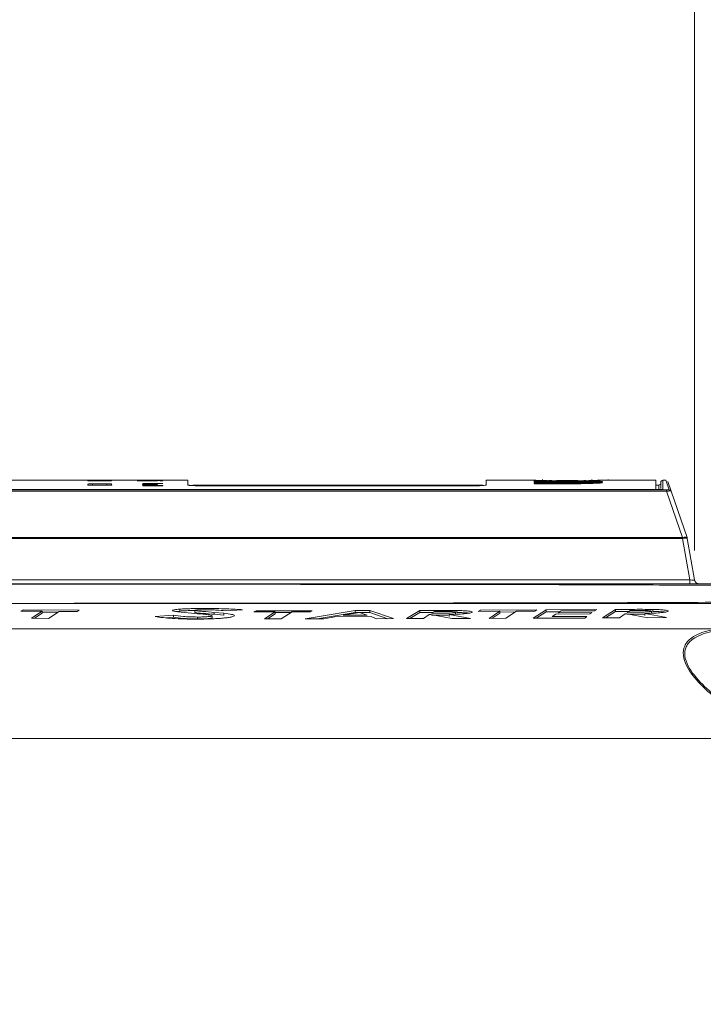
# Model space of a CAD drawing. Header units: millimetres. Extents: x 0 to 1260, y 0 to 891.
# Tile 52 of 89: x 679 to 749, y 299 to 400. Entities that reach past the tile are written whole.
import ezdxf

# ---------------------------------------------------------------- set-up
doc = ezdxf.new("R2010")
doc.units = ezdxf.units.MM
doc.header["$LTSCALE"] = 3
doc.styles.add('SLDTEXTSTYLE1', font='TXT', dxfattribs={"width": 0.75})
doc.dimstyles.new('SLDDIMSTYLE0', dxfattribs={"dimtxt": 7.5, "dimasz": 9, "dimexe": 0, "dimexo": 0.0625, "dimgap": 1.875, "dimtad": 1, "dimdec": 0, "dimrnd": 1e-09, "dimzin": 12, "dimdsep": 46, "dimtxsty": 'SLDTEXTSTYLE1', "dimblk1": 'CLOSED', "dimblk2": 'CLOSED', "dimsah": 1, "dimcen": 0.09, "dimadec": 0, "dimazin": 3, "dimtfac": 1, "dimtofl": 0, "dimtmove": 0, "dimatfit": 3, "dimldrblk": 'CLOSED', "dimfxl": 0, "dimfrac": 2, "dimtolj": 1, "dimtzin": 12, "dimarcsym": 0})

# ---------------------------------------------------------------- blocks, each defined once
blk = doc.blocks.new('_CLOSED')
at = {"color": 0, "linetype": 'ByBlock', "lineweight": -2}
for p, q in [((-1, 0.166667), (0, 0)), ((-1, 0.166667), (-1, -0.166667)), ((0, 0), (-1, -0.166667)), ((0, 0), (-1, 0))]:
    blk.add_line(p, q, dxfattribs=at)
blk = doc.blocks.new('_D_8')
at = {"color": 7, "linetype": 'Continuous', "lineweight": 0}
for p, q in [((510.17, 211.54), (510.17, 463.43)), ((819.32, 126.79), (819.32, 463.43)), ((819.32, 460.43), (510.17, 460.43))]:
    blk.add_line(p, q, dxfattribs=at)
at = {"color": 7, "linetype": 'Continuous', "lineweight": 0, "xscale": 9, "yscale": 9, "rotation": 180.0000000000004}
blk.add_blockref('_CLOSED', (510.17, 460.43, 0), dxfattribs=at)
at = {"color": 7, "linetype": 'Continuous', "lineweight": 0, "xscale": 9, "yscale": 9}
blk.add_blockref('_CLOSED', (819.32, 460.43, 0), dxfattribs=at)
at = {"color": 7, "linetype": 'Continuous', "lineweight": 0, "insert": (656.43, 470.1), "char_height": 7.5, "attachment_point": 1, "style": 'SLDTEXTSTYLE1'}
blk.add_mtext('309', dxfattribs=at)
blk = doc.blocks.new('_D_9')
at = {"color": 7, "linetype": 'Continuous', "lineweight": 0}
for p, q in [((535.67, 259.94), (535.67, 445.43)), ((819.32, 126.79), (819.32, 445.43)), ((535.67, 442.43), (819.32, 442.43))]:
    blk.add_line(p, q, dxfattribs=at)
at = {"color": 7, "linetype": 'Continuous', "lineweight": 0, "xscale": 9, "yscale": 9, "rotation": 180.0000000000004}
blk.add_blockref('_CLOSED', (535.67, 442.43, 0), dxfattribs=at)
at = {"color": 7, "linetype": 'Continuous', "lineweight": 0, "xscale": 9, "yscale": 9}
blk.add_blockref('_CLOSED', (819.32, 442.43, 0), dxfattribs=at)
at = {"color": 7, "linetype": 'Continuous', "lineweight": 0, "insert": (669.18, 452.1), "char_height": 7.5, "attachment_point": 1, "style": 'SLDTEXTSTYLE1'}
blk.add_mtext('284', dxfattribs=at)
blk = doc.blocks.new('_D_10')
at = {"color": 7, "linetype": 'Continuous', "lineweight": 0}
for p, q in [((599.62, 345.7), (599.62, 427.43)), ((819.32, 126.79), (819.32, 427.43)), ((599.62, 424.43), (819.32, 424.43))]:
    blk.add_line(p, q, dxfattribs=at)
at = {"color": 7, "linetype": 'Continuous', "lineweight": 0, "xscale": 9, "yscale": 9, "rotation": 180.0000000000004}
blk.add_blockref('_CLOSED', (599.62, 424.43, 0), dxfattribs=at)
at = {"color": 7, "linetype": 'Continuous', "lineweight": 0, "xscale": 9, "yscale": 9}
blk.add_blockref('_CLOSED', (819.32, 424.43, 0), dxfattribs=at)
at = {"color": 7, "linetype": 'Continuous', "lineweight": 0, "insert": (701.16, 434.1), "char_height": 7.5, "attachment_point": 1, "style": 'SLDTEXTSTYLE1'}
blk.add_mtext('220', dxfattribs=at)
blk = doc.blocks.new('_D_11')
at = {"color": 7, "linetype": 'Continuous', "lineweight": 0}
for p, q in [((747.89, 345.7), (747.89, 409.43)), ((819.32, 126.79), (819.32, 409.43)), ((747.89, 406.43), (819.32, 406.43))]:
    blk.add_line(p, q, dxfattribs=at)
at = {"color": 7, "linetype": 'Continuous', "lineweight": 0, "xscale": 9, "yscale": 9, "rotation": 180.0000000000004}
blk.add_blockref('_CLOSED', (747.89, 406.43, 0), dxfattribs=at)
at = {"color": 7, "linetype": 'Continuous', "lineweight": 0, "xscale": 9, "yscale": 9}
blk.add_blockref('_CLOSED', (819.32, 406.43, 0), dxfattribs=at)
at = {"color": 7, "linetype": 'Continuous', "lineweight": 0, "insert": (778.07, 416.1), "char_height": 7.5, "attachment_point": 1, "style": 'SLDTEXTSTYLE1'}
blk.add_mtext('71', dxfattribs=at)

msp = doc.modelspace()

# ---------------------------------------------------------------- linework, layer by layer
at = {"color": 7, "linetype": 'Continuous', "lineweight": 15}
for p, q in [((696.09, 352.89), (677.61, 352.89)), ((685.85, 352.4), (685.85, 352.5)), ((685.87, 352.82), (685.87, 352.86)), ((686.35, 352.52), (687.8, 352.52)), ((687.81, 352.38), (686.35, 352.38)), ((686.37, 352.86), (687.78, 352.86)), ((687.79, 352.81), (686.37, 352.81)), ((688.28, 352.86), (688.28, 352.82)), ((688.3, 352.5), (688.31, 352.4)), ((692.98, 352.83), (690.92, 352.83)), ((690.92, 352.83), (690.92, 352.82)), ((690.92, 352.82), (691.66, 352.82)), ((693.29, 352.86), (691.48, 352.86)), ((691.48, 352.86), (691.48, 352.86)), ((691.48, 352.86), (693.29, 352.86)), ((692.98, 352.85), (691.48, 352.85)), ((691.48, 352.85), (691.48, 352.84)), ((691.48, 352.84), (692.27, 352.84)), ((691.48, 352.83), (691.48, 352.83)), ((691.48, 352.83), (692.98, 352.83)), ((692.98, 352.83), (691.48, 352.83)), ((693.53, 352.56), (691.48, 352.56)), ((691.48, 352.56), (691.48, 352.52)), ((691.48, 352.52), (691.71, 352.52)), ((691.48, 352.36), (691.48, 352.35)), ((693.53, 352.34), (691.48, 352.34)), ((691.48, 352.34), (691.48, 352.32)), ((691.48, 352.32), (693.53, 352.32)), ((691.69, 352.35), (691.69, 352.38)), ((691.71, 352.52), (691.71, 352.55)), ((691.71, 352.55), (693.53, 352.55)), ((691.87, 352.38), (691.87, 352.4)), ((692.19, 352.36), (692.11, 352.36)), ((692.13, 352.35), (692.45, 352.35)), ((692.19, 352.35), (692.19, 352.36)), ((692.3, 352.35), (692.3, 352.39)), ((692.42, 352.35), (692.42, 352.36)), ((692.48, 352.35), (692.48, 352.36)), ((692.74, 352.82), (692.98, 352.82)), ((692.77, 352.84), (692.98, 352.84)), ((692.77, 352.84), (692.77, 352.84)), ((692.77, 352.84), (692.77, 352.84)), ((692.98, 352.84), (692.98, 352.85)), ((692.98, 352.83), (692.98, 352.83)), ((692.98, 352.82), (692.98, 352.83)), ((693.53, 352.83), (693.27, 352.83)), ((693.27, 352.83), (693.27, 352.83)), ((693.27, 352.83), (693.53, 352.83)), ((693.53, 352.86), (693.29, 352.86)), ((693.29, 352.86), (693.29, 352.86)), ((693.29, 352.86), (693.29, 352.85)), ((693.29, 352.86), (693.29, 352.86)), ((693.29, 352.85), (693.53, 352.85)), ((693.53, 352.85), (693.53, 352.86)), ((693.53, 352.83), (693.53, 352.83)), ((693.53, 352.55), (693.53, 352.56)), ((693.53, 352.32), (693.53, 352.34)), ((696.09, 352.89), (696.09, 352.39)), ((696.26, 352.39), (696.1, 352.39)), ((726.2, 352.39), (696.73, 352.39)), ((698.09, 352.31), (724.59, 352.31)), ((731.66, 352.89), (726.59, 352.89)), ((726.59, 352.39), (726.59, 352.89)), ((731.5, 352.8), (731.5, 352.81)), ((731.5, 352.81), (735.05, 352.81)), ((735.05, 352.8), (731.5, 352.8)), ((731.5, 352.77), (731.5, 352.79)), ((731.5, 352.79), (735.05, 352.79)), ((735.05, 352.77), (731.5, 352.77)), ((731.5, 352.72), (735.05, 352.72)), ((731.5, 352.7), (731.5, 352.72)), ((735.05, 352.7), (731.5, 352.7)), ((731.5, 352.69), (735.05, 352.69)), ((731.5, 352.67), (731.5, 352.69)), ((735.05, 352.67), (731.5, 352.67)), ((731.5, 352.58), (731.5, 352.6)), ((731.5, 352.6), (735.05, 352.6)), ((735.05, 352.58), (731.5, 352.58)), ((731.5, 352.56), (735.05, 352.56)), ((731.5, 352.53), (731.5, 352.56)), ((735.05, 352.53), (731.5, 352.53)), ((732.34, 352.97), (732.34, 352.96)), ((732.34, 352.96), (732.34, 352.8)), ((737.38, 352.77), (737.38, 352.96)), ((739.06, 352.88), (739.06, 352.96)), ((740.35, 352.89), (739.74, 352.89)), ((743.94, 352.89), (741.17, 352.89)), ((743.94, 351.95), (743.94, 352.89)), ((744.24, 352.39), (743.94, 352.39)), ((744.44, 352.05), (744.44, 352.69)), ((744.95, 352.89), (744.64, 352.89)), ((745.29, 351.91), (744.95, 352.89)), ((745.48, 351.78), (745.14, 352.75)), ((614.43, 351.9), (745.01, 351.9)), ((745.01, 351.76), (614.43, 351.76)), ((615.19, 351.95), (743.94, 351.95)), ((744.24, 351.93), (615.29, 351.93)), ((744.24, 351.93), (615.29, 351.93)), ((743.94, 351.93), (743.94, 351.95)), ((744.24, 351.93), (744.24, 351.93)), ((745.01, 351.76), (745.01, 351.9)), ((746.65, 347.02), (745.01, 351.76)), ((745.48, 351.78), (747.12, 347.02)), ((608.97, 347.02), (746.65, 347.02)), ((746.65, 346.94), (608.97, 346.94)), ((746.65, 347.02), (746.65, 346.94)), ((747.4, 342.7), (746.65, 346.94)), ((747.14, 346.94), (747.89, 342.7)), ((608.33, 342.7), (747.4, 342.7)), ((747.4, 342.7), (747.4, 342.29)), ((679.25, 339.63), (679.03, 339.52)), ((679.03, 339.52), (681.21, 339.5)), ((684.99, 339.6), (679.25, 339.63)), ((681.21, 339.5), (680.11, 338.78)), ((681.21, 339.3), (680.41, 338.78)), ((681.21, 339.5), (681.21, 339.3)), ((682.81, 339.41), (681.21, 339.42)), ((681.83, 338.77), (682.93, 339.49)), ((682.93, 339.49), (684.79, 339.48)), ((684.79, 339.48), (684.99, 339.6)), ((694.63, 339.09), (692.75, 338.95)), ((694.63, 339.09), (694.63, 338.89)), ((695.28, 339.52), (694.88, 339.47)), ((695.07, 339.44), (696.8, 339.28)), ((695.28, 339.72), (695.28, 339.52)), ((696.79, 339.59), (696.79, 339.39)), ((698.58, 339.04), (698.58, 338.84)), ((699.78, 339.3), (698.79, 339.39)), ((698.79, 339.39), (698.79, 339.19)), ((699.78, 339.1), (698.79, 339.19)), ((699.78, 339.3), (699.78, 339.1)), ((699.9, 339.55), (701.67, 339.65)), ((703.07, 339.56), (702.85, 339.44)), ((702.85, 339.44), (705.02, 339.44)), ((708.81, 339.56), (703.07, 339.56)), ((705.02, 339.44), (703.92, 338.73)), ((705.02, 339.24), (704.23, 338.73)), ((705.02, 339.44), (705.02, 339.24)), ((706.62, 339.36), (705.02, 339.36)), ((705.64, 338.73), (706.74, 339.44)), ((706.74, 339.44), (708.6, 339.44)), ((713.19, 339.57), (708.07, 338.73)), ((708.6, 339.44), (708.81, 339.56)), ((713.19, 339.37), (709.3, 338.73)), ((711.97, 339.09), (713.63, 339.36)), ((714.42, 339.1), (711.97, 339.09)), ((714.69, 339.57), (713.19, 339.57)), ((713.19, 339.57), (713.19, 339.37)), ((714.69, 339.37), (713.19, 339.37)), ((713.63, 339.36), (714.42, 339.1)), ((717.11, 338.75), (714.69, 339.57)), ((714.69, 339.57), (714.69, 339.37)), ((716.53, 338.74), (714.69, 339.37)), ((719.79, 339.59), (718.45, 338.75)), ((719.79, 339.39), (718.77, 338.75)), ((721.44, 339.59), (719.79, 339.59)), ((719.79, 339.59), (719.79, 339.39)), ((721.15, 339.39), (719.79, 339.39)), ((720.18, 338.75), (720.76, 339.16)), ((720.76, 339.16), (720.92, 339.16)), ((720.92, 339.16), (723.08, 338.76)), ((720.98, 339.3), (721.29, 339.47)), ((724.99, 338.76), (722.79, 339.17)), ((722.79, 339.17), (722.79, 338.97)), ((723.46, 339.4), (723.46, 339.2)), ((723.6, 339.58), (723.6, 339.38)), ((726.02, 339.61), (725.8, 339.49)), ((725.8, 339.49), (727.98, 339.5)), ((731.76, 339.64), (726.02, 339.61)), ((727.98, 339.5), (726.88, 338.77)), ((727.98, 339.3), (727.18, 338.77)), ((727.98, 339.5), (727.98, 339.3)), ((729.58, 339.43), (727.98, 339.42)), ((728.6, 338.78), (729.7, 339.51)), ((729.7, 339.51), (731.56, 339.52)), ((732.73, 339.64), (731.4, 338.79)), ((731.56, 339.52), (731.76, 339.64)), ((732.73, 339.44), (731.71, 338.79)), ((737.87, 339.67), (732.73, 339.64)), ((732.73, 339.64), (732.73, 339.44)), ((734.09, 339.45), (732.73, 339.44)), ((733.34, 338.96), (733.7, 339.21)), ((733.7, 339.21), (737.19, 339.23)), ((733.93, 339.35), (734.24, 339.53)), ((737.39, 339.37), (733.93, 339.35)), ((734.24, 339.53), (737.67, 339.55)), ((737.19, 339.23), (737.39, 339.37)), ((737.67, 339.55), (737.87, 339.67)), ((739.81, 339.68), (738.48, 338.82)), ((739.81, 339.48), (738.79, 338.82)), ((741.47, 339.69), (739.81, 339.68)), ((739.81, 339.68), (739.81, 339.48)), ((741.18, 339.49), (739.81, 339.48)), ((740.2, 338.82), (740.79, 339.25)), ((740.79, 339.25), (740.95, 339.25)), ((740.95, 339.25), (743.1, 338.84)), ((741.01, 339.39), (741.32, 339.58)), ((745.01, 338.85), (742.81, 339.27)), ((742.81, 339.27), (742.81, 339.07)), ((743.49, 339.51), (743.49, 339.31)), ((743.63, 339.69), (743.63, 339.49)), ((680.11, 338.78), (681.83, 338.77)), ((694.63, 338.89), (693.83, 338.83)), ((697.09, 338.91), (697.09, 338.71)), ((703.92, 338.73), (705.64, 338.73)), ((708.07, 338.73), (710, 338.73)), ((710, 338.73), (711.11, 338.94)), ((711.11, 338.94), (714.82, 338.95)), ((714.82, 338.95), (715.35, 338.74)), ((715.35, 338.74), (717.11, 338.75)), ((718.45, 338.75), (720.18, 338.75)), ((723.08, 338.76), (724.99, 338.76)), ((726.88, 338.77), (728.6, 338.78)), ((731.4, 338.79), (736.67, 338.81)), ((736.87, 338.98), (733.34, 338.96)), ((736.67, 338.81), (736.87, 338.98)), ((738.48, 338.82), (740.2, 338.82)), ((743.1, 338.84), (745.01, 338.85)), ((750.17, 337.69), (555.87, 337.69)), ((545.48, 326.5), (760.23, 326.5))]:
    msp.add_line(p, q, dxfattribs=at)
at = {"color": 8, "linetype": 'Continuous', "lineweight": 15}
for p, q in [((685.85, 352.5), (685.85, 352.4)), ((685.85, 352.4), (685.85, 352.4)), ((685.87, 352.86), (685.87, 352.82)), ((686.35, 352.52), (686.35, 352.38)), ((686.37, 352.86), (686.37, 352.81)), ((687.78, 352.86), (687.78, 352.81)), ((687.8, 352.52), (687.8, 352.38)), ((688.28, 352.86), (688.28, 352.82)), ((688.3, 352.5), (688.3, 352.4)), ((688.31, 352.4), (688.31, 352.4)), ((692.34, 352.35), (692.34, 352.38)), ((735.05, 352.8), (735.05, 352.81)), ((735.05, 352.77), (735.05, 352.79)), ((735.05, 352.7), (735.05, 352.72)), ((735.05, 352.67), (735.05, 352.69)), ((735.05, 352.58), (735.05, 352.6)), ((735.05, 352.53), (735.05, 352.56)), ((744.24, 351.93), (744.24, 352.39)), ((744.64, 352.89), (744.64, 351.95))]:
    msp.add_line(p, q, dxfattribs=at)
at = {"color": 8, "linetype": 'Continuous', "lineweight": 15, "flags": 128}
msp.add_lwpolyline([(744.64, 351.95), (744.6, 351.95), (744.57, 351.94)], dxfattribs=at)
at = {"color": 7, "linetype": 'Continuous', "lineweight": 15, "flags": 128}
msp.add_lwpolyline([(747.12, 347.02), (747.11, 347.04), (747.07, 347.06), (747.03, 347.07), (746.97, 347.07), (746.9, 347.07), (746.82, 347.06), (746.74, 347.04), (746.65, 347.02)], dxfattribs=at)
at = {"color": 7, "linetype": 'Continuous', "lineweight": 15}
for centre, radius, start, end in [((696.73, 352.14), 0.25, 93.6121, 124.2425), ((744.24, 352.59), 0.2, 270, 0), ((744.64, 352.69), 0.2, 90, 180), ((745.29, 351.71), 0.2, 19.091, 90.092), ((746.9, 346.21), 0.775, 71.4688, 108.5312), ((746.65, 346.85), 0.5, 10, 19.0633), ((748.38, 342.79), 0.5, 190, 270)]:
    msp.add_arc(centre, radius, start, end, dxfattribs=at)
for centre, major_axis, ratio, start_param, end_param in [((694.52, -303.79), (0, 656.68), 0.1, 0.037926, 0.038328), ((690.02, -303.79), (0, 656.68), 0.1, 6.244898, 6.245299), ((695.09, -303.79), (0, 656.68), 0.1, 0.038569, 0.03897), ((670.03, -303.79), (1822.29, 0), 0.36036, 1.55823, 1.558356), ((737.18, -303.79), (0, 656.68), 0.72563, 6.278728, 6.279763), ((747.37, 342.79), (0.523, -0.091), 0.151717, 4.797421, 6.338059)]:
    msp.add_ellipse(centre, major_axis=major_axis, ratio=ratio, start_param=start_param, end_param=end_param, dxfattribs=at)
for points, knots in [([(685.85, 352.5), (685.86, 352.5), (685.87, 352.5), (685.96, 352.51), (686.09, 352.51), (686.23, 352.52), (686.32, 352.52), (686.35, 352.52)], [0, 0, 0, 0, 0.215726, 0.431251, 0.648838, 0.860091, 1, 1, 1, 1]), ([(686.35, 352.38), (686.29, 352.38), (686.18, 352.38), (686.03, 352.38), (685.92, 352.39), (685.86, 352.39), (685.85, 352.4), (685.85, 352.4)], [0, 0, 0, 0, 0.2149849, 0.4297758, 0.646451, 0.8567015, 1, 1, 1, 1]), ([(685.87, 352.86), (685.88, 352.86), (685.89, 352.86), (685.98, 352.86), (686.1, 352.86), (686.24, 352.86), (686.34, 352.86), (686.37, 352.86)], [0, 0, 0, 0, 0.215818, 0.431442, 0.648915, 0.859802, 1, 1, 1, 1]), ([(686.37, 352.81), (686.31, 352.81), (686.2, 352.82), (686.05, 352.82), (685.94, 352.82), (685.88, 352.82), (685.87, 352.82), (685.87, 352.82)], [0, 0, 0, 0, 0.215598, 0.431005, 0.648187, 0.858738, 1, 1, 1, 1]), ([(687.78, 352.86), (687.84, 352.86), (687.95, 352.86), (688.1, 352.86), (688.22, 352.86), (688.27, 352.86), (688.28, 352.86), (688.28, 352.86)], [0, 0, 0, 0, 0.216049, 0.431908, 0.649508, 0.860373, 1, 1, 1, 1]), ([(688.28, 352.82), (688.28, 352.82), (688.27, 352.82), (688.18, 352.82), (688.05, 352.82), (687.91, 352.81), (687.82, 352.81), (687.79, 352.81)], [0, 0, 0, 0, 0.216066, 0.431948, 0.649394, 0.859901, 1, 1, 1, 1]), ([(687.8, 352.52), (687.86, 352.52), (687.97, 352.52), (688.12, 352.51), (688.23, 352.51), (688.29, 352.5), (688.3, 352.5), (688.3, 352.5)], [0, 0, 0, 0, 0.216342, 0.432492, 0.650423, 0.861616, 1, 1, 1, 1]), ([(688.31, 352.4), (688.3, 352.4), (688.29, 352.39), (688.2, 352.39), (688.08, 352.38), (687.94, 352.38), (687.85, 352.38), (687.81, 352.38)], [0, 0, 0, 0, 0.216475, 0.43278, 0.650287, 0.860398, 1, 1, 1, 1]), ([(691.66, 352.82), (691.61, 352.82), (691.52, 352.82), (691.46, 352.82), (691.45, 352.82), (691.45, 352.82)], [0, 0, 0, 0, 0.460322, 0.76658, 1, 1, 1, 1]), ([(691.45, 352.82), (691.46, 352.82), (691.47, 352.81), (691.59, 352.81), (691.79, 352.81), (692.01, 352.81), (692.17, 352.81), (692.24, 352.81)], [0, 0, 0, 0, 0.193714, 0.388259, 0.574988, 0.827024, 1, 1, 1, 1]), ([(692.23, 352.51), (692.09, 352.51), (691.89, 352.51), (691.66, 352.5), (691.52, 352.5), (691.46, 352.49), (691.45, 352.49), (691.45, 352.49)], [0, 0, 0, 0, 0.331209, 0.512032, 0.69306, 0.873458, 1, 1, 1, 1]), ([(691.45, 352.49), (691.46, 352.48), (691.48, 352.48), (691.62, 352.47), (691.81, 352.46), (692.03, 352.46), (692.18, 352.46), (692.25, 352.46)], [0, 0, 0, 0, 0.259, 0.439855, 0.62151, 0.833087, 1, 1, 1, 1]), ([(692.22, 352.45), (692.09, 352.45), (691.88, 352.45), (691.65, 352.45), (691.52, 352.44), (691.46, 352.44), (691.45, 352.43), (691.45, 352.43)], [0, 0, 0, 0, 0.3402301, 0.521818, 0.7038503, 0.8791432, 1, 1, 1, 1]), ([(691.45, 352.43), (691.46, 352.43), (691.47, 352.42), (691.57, 352.41), (691.72, 352.41), (691.87, 352.41), (691.97, 352.41), (692, 352.41)], [0, 0, 0, 0, 0.252729, 0.463246, 0.673689, 0.890379, 1, 1, 1, 1]), ([(691.87, 352.4), (691.82, 352.4), (691.72, 352.4), (691.59, 352.4), (691.5, 352.39), (691.46, 352.39), (691.45, 352.38), (691.45, 352.38)], [0, 0, 0, 0, 0.2058583, 0.4143966, 0.5902691, 0.8111413, 1, 1, 1, 1]), ([(691.45, 352.38), (691.45, 352.38), (691.46, 352.38), (691.53, 352.37), (691.62, 352.36), (691.66, 352.36)], [0, 0, 0, 0, 0.255182, 0.665077, 1, 1, 1, 1]), ([(691.66, 352.36), (691.64, 352.36), (691.61, 352.36), (691.55, 352.36), (691.5, 352.36), (691.48, 352.36)], [0, 0, 0, 0, 0.252084, 0.504549, 1, 1, 1, 1]), ([(691.48, 352.35), (691.53, 352.35), (691.63, 352.35), (691.85, 352.35), (692.02, 352.35), (692.13, 352.35)], [0, 0, 0, 0, 0.253808, 0.507645, 1, 1, 1, 1]), ([(692.23, 352.81), (692.14, 352.81), (692.01, 352.81), (691.84, 352.81), (691.74, 352.81), (691.69, 352.82), (691.69, 352.82), (691.69, 352.82)], [0, 0, 0, 0, 0.353968, 0.542564, 0.732184, 0.878085, 1, 1, 1, 1]), ([(691.69, 352.82), (691.69, 352.82), (691.7, 352.82), (691.76, 352.82), (691.85, 352.82), (692, 352.82), (692.13, 352.82), (692.21, 352.82)], [0, 0, 0, 0, 0.1624889, 0.3261512, 0.4793804, 0.6549509, 1, 1, 1, 1]), ([(691.69, 352.49), (691.69, 352.49), (691.7, 352.49), (691.77, 352.5), (691.89, 352.5), (692.05, 352.5), (692.16, 352.5), (692.23, 352.5)], [0, 0, 0, 0, 0.185302, 0.372235, 0.540715, 0.758673, 1, 1, 1, 1]), ([(692.23, 352.47), (692.15, 352.47), (692.01, 352.47), (691.84, 352.48), (691.74, 352.48), (691.69, 352.48), (691.69, 352.49), (691.69, 352.49)], [0, 0, 0, 0, 0.3362818, 0.5208417, 0.7064064, 0.8817302, 1, 1, 1, 1]), ([(691.69, 352.43), (691.69, 352.43), (691.7, 352.44), (691.76, 352.44), (691.85, 352.44), (692.01, 352.44), (692.14, 352.44), (692.23, 352.45)], [0, 0, 0, 0, 0.180688, 0.334785, 0.488443, 0.648465, 1, 1, 1, 1]), ([(692.03, 352.42), (691.97, 352.42), (691.88, 352.42), (691.77, 352.42), (691.71, 352.42), (691.69, 352.43), (691.69, 352.43), (691.69, 352.43)], [0, 0, 0, 0, 0.307778, 0.504818, 0.702004, 0.906045, 1, 1, 1, 1]), ([(691.69, 352.38), (691.69, 352.38), (691.69, 352.38), (691.73, 352.39), (691.78, 352.39), (691.84, 352.39), (691.87, 352.39), (691.89, 352.39)], [0, 0, 0, 0, 0.35017, 0.545002, 0.740915, 0.876558, 1, 1, 1, 1]), ([(691.9, 352.36), (691.86, 352.36), (691.78, 352.37), (691.71, 352.37), (691.69, 352.38), (691.69, 352.38), (691.69, 352.38)], [0, 0, 0, 0, 0.307636, 0.614848, 0.945163, 1, 1, 1, 1]), ([(692.3, 352.39), (692.27, 352.39), (692.23, 352.4), (692.1, 352.4), (691.98, 352.4), (691.91, 352.4), (691.87, 352.4)], [0, 0, 0, 0, 0.367416, 0.601351, 0.834928, 1, 1, 1, 1]), ([(691.89, 352.39), (691.91, 352.39), (691.95, 352.39), (692.01, 352.39), (692.05, 352.39), (692.09, 352.38), (692.1, 352.38), (692.1, 352.38)], [0, 0, 0, 0, 0.1404855, 0.2818764, 0.4189846, 0.6246501, 1, 1, 1, 1]), ([(692.11, 352.36), (692.09, 352.36), (692.06, 352.36), (691.98, 352.36), (691.93, 352.36), (691.9, 352.36)], [0, 0, 0, 0, 0.2523634, 0.5049223, 1, 1, 1, 1]), ([(692.1, 352.38), (692.11, 352.38), (692.12, 352.37), (692.14, 352.37), (692.17, 352.36), (692.19, 352.36)], [0, 0, 0, 0, 0.2504957, 0.5010375, 1, 1, 1, 1]), ([(692.21, 352.82), (692.3, 352.82), (692.43, 352.82), (692.61, 352.82), (692.71, 352.82), (692.76, 352.82), (692.76, 352.82), (692.77, 352.82)], [0, 0, 0, 0, 0.330199, 0.542097, 0.754933, 0.895358, 1, 1, 1, 1]), ([(693, 352.43), (692.99, 352.43), (692.98, 352.44), (692.86, 352.45), (692.68, 352.45), (692.46, 352.45), (692.29, 352.45), (692.22, 352.45)], [0, 0, 0, 0, 0.232242, 0.40552, 0.579943, 0.809741, 1, 1, 1, 1]), ([(692.77, 352.82), (692.76, 352.82), (692.76, 352.82), (692.69, 352.81), (692.6, 352.81), (692.45, 352.81), (692.32, 352.81), (692.23, 352.81)], [0, 0, 0, 0, 0.155839, 0.312575, 0.468802, 0.653503, 1, 1, 1, 1]), ([(692.84, 352.5), (692.8, 352.5), (692.7, 352.51), (692.49, 352.51), (692.32, 352.51), (692.23, 352.51)], [0, 0, 0, 0, 0.248681, 0.587868, 1, 1, 1, 1]), ([(692.23, 352.5), (692.31, 352.5), (692.45, 352.5), (692.61, 352.5), (692.71, 352.49), (692.76, 352.49), (692.76, 352.49), (692.77, 352.49)], [0, 0, 0, 0, 0.330322, 0.517027, 0.70453, 0.882519, 1, 1, 1, 1]), ([(692.77, 352.49), (692.76, 352.49), (692.75, 352.48), (692.68, 352.48), (692.57, 352.47), (692.42, 352.47), (692.3, 352.47), (692.23, 352.47)], [0, 0, 0, 0, 0.18542, 0.372295, 0.543203, 0.724845, 1, 1, 1, 1]), ([(692.23, 352.45), (692.31, 352.44), (692.44, 352.44), (692.6, 352.44), (692.7, 352.44), (692.76, 352.43), (692.76, 352.43), (692.77, 352.43)], [0, 0, 0, 0, 0.319764, 0.500224, 0.681931, 0.847248, 1, 1, 1, 1]), ([(692.24, 352.81), (692.35, 352.81), (692.54, 352.81), (692.78, 352.81), (692.93, 352.81), (693, 352.81), (693, 352.82), (693, 352.82)], [0, 0, 0, 0, 0.320353, 0.515068, 0.711339, 0.883509, 1, 1, 1, 1]), ([(692.25, 352.46), (692.36, 352.46), (692.54, 352.46), (692.77, 352.47), (692.92, 352.47), (692.99, 352.48), (693, 352.48), (693, 352.49)], [0, 0, 0, 0, 0.2810771, 0.4742905, 0.6679573, 0.8553375, 1, 1, 1, 1]), ([(692.27, 352.84), (692.3, 352.84), (692.35, 352.84), (692.45, 352.84), (692.52, 352.84), (692.57, 352.84)], [0, 0, 0, 0, 0.2506814, 0.5014692, 1, 1, 1, 1]), ([(692.34, 352.38), (692.33, 352.38), (692.33, 352.38), (692.32, 352.38), (692.31, 352.39), (692.3, 352.39), (692.3, 352.39)], [0, 0, 0, 0, 0.24999, 0.499993, 0.749722, 1, 1, 1, 1]), ([(692.42, 352.36), (692.41, 352.36), (692.39, 352.37), (692.36, 352.37), (692.35, 352.38), (692.34, 352.38)], [0, 0, 0, 0, 0.25051, 0.500946, 1, 1, 1, 1]), ([(692.48, 352.36), (692.48, 352.36), (692.47, 352.36), (692.45, 352.36), (692.43, 352.36), (692.42, 352.36)], [0, 0, 0, 0, 0.250248, 0.50044, 1, 1, 1, 1]), ([(692.45, 352.35), (692.47, 352.35), (692.51, 352.35), (692.58, 352.35), (692.64, 352.35), (692.67, 352.35)], [0, 0, 0, 0, 0.2504491, 0.5009126, 1, 1, 1, 1]), ([(692.69, 352.36), (692.67, 352.36), (692.64, 352.36), (692.56, 352.36), (692.51, 352.36), (692.48, 352.36)], [0, 0, 0, 0, 0.303155, 0.605087, 1, 1, 1, 1]), ([(692.77, 352.43), (692.76, 352.43), (692.76, 352.43), (692.7, 352.42), (692.61, 352.42), (692.54, 352.42), (692.5, 352.42)], [0, 0, 0, 0, 0.281036, 0.503653, 0.726772, 1, 1, 1, 1]), ([(692.53, 352.41), (692.6, 352.41), (692.73, 352.41), (692.88, 352.41), (692.97, 352.42), (693, 352.43), (693, 352.43), (693, 352.43)], [0, 0, 0, 0, 0.2652451, 0.4735382, 0.6821479, 0.8926656, 1, 1, 1, 1]), ([(692.53, 352.39), (692.57, 352.39), (692.64, 352.39), (692.71, 352.39), (692.76, 352.38), (692.76, 352.38), (692.77, 352.38)], [0, 0, 0, 0, 0.27236, 0.43973, 0.607769, 1, 1, 1, 1]), ([(693, 352.37), (693, 352.38), (692.98, 352.39), (692.89, 352.39), (692.75, 352.4), (692.62, 352.4), (692.56, 352.4)], [0, 0, 0, 0, 0.388499, 0.573961, 0.761401, 1, 1, 1, 1]), ([(692.57, 352.84), (692.61, 352.84), (692.68, 352.84), (692.74, 352.84), (692.76, 352.84), (692.77, 352.84), (692.77, 352.84)], [0, 0, 0, 0, 0.391865, 0.645028, 0.89997, 1, 1, 1, 1]), ([(692.67, 352.35), (692.72, 352.35), (692.8, 352.35), (692.89, 352.36), (692.97, 352.36), (693, 352.37), (693, 352.37), (693, 352.37)], [0, 0, 0, 0, 0.188941, 0.333058, 0.528762, 0.840464, 1, 1, 1, 1]), ([(692.77, 352.38), (692.77, 352.37), (692.76, 352.37), (692.75, 352.37), (692.72, 352.37), (692.69, 352.37), (692.69, 352.36)], [0, 0, 0, 0, 0.253392, 0.5072, 0.90111, 1, 1, 1, 1]), ([(692.77, 352.84), (692.76, 352.84), (692.76, 352.84), (692.74, 352.84), (692.71, 352.84), (692.7, 352.84)], [0, 0, 0, 0, 0.253573, 0.705818, 1, 1, 1, 1]), ([(693, 352.82), (693, 352.82), (692.99, 352.82), (692.89, 352.82), (692.79, 352.82), (692.74, 352.82)], [0, 0, 0, 0, 0.311221, 0.626532, 1, 1, 1, 1]), ([(693, 352.84), (693, 352.84), (692.99, 352.84), (692.92, 352.84), (692.83, 352.84), (692.77, 352.84), (692.77, 352.84)], [0, 0, 0, 0, 0.247117, 0.496204, 0.943281, 1, 1, 1, 1]), ([(693, 352.49), (693, 352.49), (693, 352.49), (692.94, 352.5), (692.87, 352.5), (692.84, 352.5)], [0, 0, 0, 0, 0.255819, 0.694783, 1, 1, 1, 1]), ([(692.93, 352.84), (692.94, 352.84), (692.96, 352.84), (692.99, 352.84), (693, 352.84), (693, 352.84)], [0, 0, 0, 0, 0.252189, 0.504732, 1, 1, 1, 1]), ([(698.09, 352.31), (697.86, 352.31), (697.41, 352.32), (696.82, 352.33), (696.36, 352.35), (696.12, 352.37), (696.1, 352.39), (696.09, 352.39)], [0, 0, 0, 0, 0.214469, 0.428935, 0.64349, 0.858221, 1, 1, 1, 1]), ([(726.59, 352.39), (726.57, 352.38), (726.52, 352.37), (726.18, 352.34), (725.67, 352.32), (725.11, 352.31), (724.74, 352.31), (724.59, 352.31)], [0, 0, 0, 0, 0.214906, 0.429815, 0.644659, 0.85934, 1, 1, 1, 1]), ([(731.55, 352.86), (731.54, 352.86), (731.49, 352.85), (731.8, 352.84), (732.45, 352.83), (733.4, 352.82), (734.5, 352.81), (735.65, 352.82), (736.71, 352.82), (737.56, 352.83), (738.11, 352.85), (738.29, 352.86), (738.07, 352.87), (737.73, 352.87), (737.41, 352.87), (737.38, 352.87)], [0, 0, 0, 0, 0.029916, 0.117374, 0.204672, 0.292194, 0.379687, 0.467003, 0.554385, 0.641864, 0.729348, 0.816637, 0.904153, 0.991643, 1, 1, 1, 1]), ([(732.34, 352.87), (732.23, 352.87), (731.85, 352.87), (731.69, 352.87), (731.59, 352.86)], [0, 0, 0, 0, 0.304133, 1, 1, 1, 1]), ([(732.38, 352.86), (732.37, 352.86), (732.33, 352.85), (732.57, 352.85), (733.05, 352.84), (733.76, 352.83), (734.59, 352.83), (735.45, 352.83), (736.25, 352.83), (736.88, 352.84), (737.31, 352.85), (737.36, 352.85), (737.38, 352.86)], [0, 0, 0, 0, 0.036749, 0.144184, 0.251421, 0.358932, 0.466409, 0.57367, 0.68102, 0.788365, 0.895924, 1, 1, 1, 1]), ([(732.96, 352.86), (732.95, 352.86), (732.92, 352.85), (733.1, 352.85), (733.48, 352.84), (734.02, 352.84), (734.66, 352.83), (735.32, 352.84), (735.93, 352.84), (736.41, 352.84), (736.74, 352.85), (736.77, 352.85), (736.79, 352.86)], [0, 0, 0, 0, 0.036616, 0.144186, 0.251425, 0.358937, 0.466415, 0.573685, 0.68123, 0.788371, 0.895928, 1, 1, 1, 1]), ([(733.79, 352.86), (733.78, 352.86), (733.77, 352.85), (733.87, 352.85), (734.08, 352.85), (734.39, 352.85), (734.75, 352.85), (735.12, 352.85), (735.46, 352.85), (735.74, 352.85), (735.92, 352.85), (735.94, 352.86), (735.95, 352.86)], [0, 0, 0, 0, 0.0366416, 0.1439556, 0.2515912, 0.3589585, 0.4662867, 0.5738935, 0.6812586, 0.7884007, 0.8956752, 1, 1, 1, 1]), ([(735.05, 352.81), (735.44, 352.81), (736.21, 352.81), (737.23, 352.8), (738.01, 352.78), (738.46, 352.76), (738.52, 352.74), (738.22, 352.71), (737.79, 352.7), (737.6, 352.69)], [0, 0, 0, 0, 0.146265, 0.292546, 0.438785, 0.585161, 0.731893, 0.878183, 1, 1, 1, 1]), ([(736.25, 352.69), (736.49, 352.7), (736.98, 352.71), (737.46, 352.72), (737.68, 352.74), (737.6, 352.76), (737.23, 352.78), (736.62, 352.79), (735.86, 352.79), (735.31, 352.79), (735.05, 352.8)], [0, 0, 0, 0, 0.126811, 0.253621, 0.380493, 0.50739, 0.634289, 0.761175, 0.888044, 1, 1, 1, 1]), ([(735.05, 352.79), (735.28, 352.78), (735.73, 352.78), (736.32, 352.78), (736.78, 352.77), (737.04, 352.76), (737.07, 352.74), (736.88, 352.73), (736.48, 352.71), (735.92, 352.71), (735.42, 352.7), (735.12, 352.7), (735.05, 352.7)], [0, 0, 0, 0, 0.107385, 0.214768, 0.322193, 0.429439, 0.536896, 0.644045, 0.751438, 0.859101, 0.966443, 1, 1, 1, 1]), ([(735.05, 352.72), (735.18, 352.72), (735.44, 352.72), (735.79, 352.73), (736.05, 352.73), (736.2, 352.74), (736.22, 352.75), (736.11, 352.76), (735.88, 352.76), (735.56, 352.77), (735.26, 352.77), (735.09, 352.77), (735.05, 352.77)], [0, 0, 0, 0, 0.107377, 0.21475, 0.322096, 0.429529, 0.536871, 0.644043, 0.751429, 0.859096, 0.966639, 1, 1, 1, 1]), ([(735.05, 352.69), (735.28, 352.69), (735.73, 352.69), (736.32, 352.68), (736.78, 352.66), (737.04, 352.65), (737.07, 352.63), (736.88, 352.61), (736.48, 352.59), (735.92, 352.58), (735.42, 352.58), (735.12, 352.58), (735.05, 352.58)], [0, 0, 0, 0, 0.107364, 0.214725, 0.322136, 0.429383, 0.536856, 0.644032, 0.751449, 0.859123, 0.966457, 1, 1, 1, 1]), ([(735.05, 352.56), (735.34, 352.56), (735.92, 352.56), (736.7, 352.58), (737.29, 352.6), (737.62, 352.62), (737.67, 352.64), (737.42, 352.67), (736.93, 352.68), (736.47, 352.69), (736.25, 352.69)], [0, 0, 0, 0, 0.126721, 0.253442, 0.380248, 0.507118, 0.634041, 0.760982, 0.887906, 1, 1, 1, 1]), ([(737.6, 352.69), (737.83, 352.69), (738.29, 352.67), (738.53, 352.64), (738.41, 352.61), (737.9, 352.58), (737.07, 352.55), (736.08, 352.53), (735.37, 352.53), (735.05, 352.53)], [0, 0, 0, 0, 0.146318, 0.292653, 0.438973, 0.585436, 0.73222, 0.878481, 1, 1, 1, 1]), ([(735.05, 352.6), (735.18, 352.6), (735.44, 352.6), (735.79, 352.61), (736.05, 352.62), (736.2, 352.63), (736.22, 352.64), (736.11, 352.65), (735.88, 352.66), (735.56, 352.66), (735.26, 352.67), (735.09, 352.67), (735.05, 352.67)], [0, 0, 0, 0, 0.107353, 0.214702, 0.322034, 0.429471, 0.536832, 0.644031, 0.75144, 0.859114, 0.966649, 1, 1, 1, 1]), ([(737.97, 352.89), (738.21, 352.89), (738.57, 352.89), (738.74, 352.89), (738.81, 352.89)], [0, 0, 0, 0, 0.637545, 1, 1, 1, 1]), ([(738.81, 352.88), (739.15, 352.89), (739.84, 352.89), (740.41, 352.89), (740.44, 352.89), (740.46, 352.89)], [0, 0, 0, 0, 0.357303, 0.714633, 1, 1, 1, 1]), ([(741.17, 352.89), (741.15, 352.89), (741.08, 352.89), (740.46, 352.89), (739.68, 352.88), (739.3, 352.88)], [0, 0, 0, 0, 0.114722, 0.579041, 1, 1, 1, 1]), ([(744.24, 351.93), (744.27, 351.93), (744.34, 351.93), (744.45, 351.93), (744.56, 351.94), (744.63, 351.95), (744.63, 351.95), (744.64, 351.95)], [0, 0, 0, 0, 0.140214, 0.354845, 0.569788, 0.78489, 1, 1, 1, 1]), ([(744.59, 351.94), (744.59, 351.94), (744.59, 351.94), (744.57, 351.94), (744.52, 351.94), (744.44, 351.93), (744.33, 351.93), (744.26, 351.93), (744.24, 351.93)], [0, 0, 0, 0, 0.053525, 0.16355, 0.335156, 0.572638, 0.847082, 1, 1, 1, 1]), ([(745.01, 351.9), (745.04, 351.9), (745.11, 351.9), (745.19, 351.9), (745.25, 351.9), (745.28, 351.91), (745.29, 351.91), (745.29, 351.91)], [0, 0, 0, 0, 0.212171, 0.42492, 0.626691, 0.826492, 1, 1, 1, 1]), ([(745.48, 351.78), (745.47, 351.78), (745.46, 351.79), (745.4, 351.79), (745.3, 351.79), (745.17, 351.78), (745.06, 351.77), (745.01, 351.76)], [0, 0, 0, 0, 0.169926, 0.369532, 0.5739, 0.789057, 1, 1, 1, 1]), ([(756.46, 342.12), (752.87, 342.14), (745.68, 342.18), (737.4, 342.21), (728.46, 342.23), (718.89, 342.24), (708.14, 342.25), (699.53, 342.26), (691.95, 342.26), (683.32, 342.26), (673.71, 342.27), (662.56, 342.27), (649.88, 342.27), (636.95, 342.27), (625.28, 342.27), (614.79, 342.26), (604.12, 342.26), (592.72, 342.25), (580.81, 342.24), (568.42, 342.22), (556.17, 342.18), (548.07, 342.14), (544.02, 342.12)], [0, 0, 0, 0, 0.051216, 0.102447, 0.117423, 0.177348, 0.236657, 0.266552, 0.296442, 0.341252, 0.386149, 0.431032, 0.499132, 0.567219, 0.615226, 0.663196, 0.712798, 0.762427, 0.821385, 0.88038, 0.940184, 1, 1, 1, 1]), ([(544.09, 342.29), (547.59, 342.29), (554.58, 342.29), (565.19, 342.29), (575.92, 342.29), (586.82, 342.29), (597.29, 342.29), (607.31, 342.29), (616.78, 342.29), (626.19, 342.29), (636.26, 342.29), (646.95, 342.29), (658.36, 342.29), (669.8, 342.29), (681.34, 342.29), (692.62, 342.29), (703.56, 342.29), (714.07, 342.29), (724.51, 342.29), (735.06, 342.29), (745.72, 342.29), (752.92, 342.29), (756.51, 342.29)], [0, 0, 0, 0, 0.051658, 0.103451, 0.155176, 0.206737, 0.2582, 0.301639, 0.345242, 0.388927, 0.432477, 0.486699, 0.541062, 0.59534, 0.64939, 0.703348, 0.751777, 0.800326, 0.848961, 0.897507, 0.948751, 1, 1, 1, 1]), ([(560.26, 340.39), (561.71, 340.38), (566.44, 340.36), (574.61, 340.35), (584.43, 340.33), (594.06, 340.32), (603.53, 340.32), (613.24, 340.31), (622.18, 340.31), (630.22, 340.31), (639.75, 340.31), (651.56, 340.31), (665.68, 340.31), (677.55, 340.31), (687.16, 340.31), (694.42, 340.32), (701.76, 340.32), (710.64, 340.33), (721.04, 340.34), (732.91, 340.36), (742.68, 340.38), (748.49, 340.41), (750.36, 340.42)], [0, 0, 0, 0, 0.024193, 0.079102, 0.134157, 0.182848, 0.231837, 0.282107, 0.332961, 0.370405, 0.407946, 0.483343, 0.558679, 0.634073, 0.671546, 0.709128, 0.747059, 0.785097, 0.846624, 0.90836, 0.970452, 1, 1, 1, 1]), ([(750.36, 340.29), (748.16, 340.29), (741.71, 340.29), (730.91, 340.29), (717.94, 340.29), (705.07, 340.29), (692.37, 340.29), (679.28, 340.29), (665.7, 340.29), (653.16, 340.29), (642.16, 340.29), (632.66, 340.29), (623.14, 340.29), (613.61, 340.29), (604.02, 340.29), (594.39, 340.29), (584.53, 340.29), (574.58, 340.29), (566.42, 340.29), (561.69, 340.29), (560.26, 340.29)], [0, 0, 0, 0, 0.034743, 0.101867, 0.169479, 0.237062, 0.301183, 0.365895, 0.441187, 0.516531, 0.566732, 0.616932, 0.667066, 0.715884, 0.764685, 0.815374, 0.866087, 0.921023, 0.976141, 1, 1, 1, 1]), ([(695.28, 339.72), (695.06, 339.7), (694.61, 339.66), (694.54, 339.61), (694.51, 339.58)], [0, 0, 0, 0, 0.499817, 1, 1, 1, 1]), ([(694.51, 339.58), (694.54, 339.56), (694.6, 339.51), (694.91, 339.47), (695.07, 339.44)], [0, 0, 0, 0, 0.500691, 1, 1, 1, 1]), ([(697.09, 338.91), (696.82, 338.92), (696.29, 338.92), (695.39, 338.99), (694.94, 339.05), (694.63, 339.09)], [0, 0, 0, 0, 0.249267, 0.500213, 1, 1, 1, 1]), ([(697.89, 339.79), (697.64, 339.79), (697.15, 339.78), (696.43, 339.77), (695.79, 339.75), (695.45, 339.73), (695.28, 339.72)], [0, 0, 0, 0, 0.251542, 0.500671, 0.749342, 1, 1, 1, 1]), ([(696.79, 339.58), (696.67, 339.58), (696.32, 339.57), (695.79, 339.55), (695.45, 339.53), (695.28, 339.52)], [0, 0, 0, 0, 0.197547, 0.597177, 1, 1, 1, 1]), ([(696.79, 339.59), (696.8, 339.6), (696.81, 339.61), (696.87, 339.62), (696.99, 339.63), (697.17, 339.64), (697.47, 339.65), (697.74, 339.65), (697.87, 339.65)], [0, 0, 0, 0, 0.124628, 0.248276, 0.373568, 0.498961, 0.748671, 1, 1, 1, 1]), ([(698.79, 339.39), (698.39, 339.42), (697.8, 339.47), (697.14, 339.53), (696.85, 339.56), (696.81, 339.58), (696.79, 339.59)], [0, 0, 0, 0, 0.500678, 0.750846, 0.875566, 1, 1, 1, 1]), ([(698.79, 339.19), (698.4, 339.22), (697.73, 339.28), (696.9, 339.34), (696.81, 339.38), (696.79, 339.39)], [0, 0, 0, 0, 0.501512, 0.875358, 1, 1, 1, 1]), ([(696.8, 339.28), (697.18, 339.24), (697.74, 339.19), (698.45, 339.12), (698.54, 339.07), (698.58, 339.04)], [0, 0, 0, 0, 0.501852, 0.750534, 1, 1, 1, 1]), ([(696.98, 338.7), (697.48, 338.7), (698.23, 338.71), (699.13, 338.75), (699.73, 338.8), (700.23, 338.85), (700.74, 338.94), (700.81, 339.01), (700.86, 339.05)], [0, 0, 0, 0, 0.249333, 0.375011, 0.500178, 0.625789, 0.750576, 1, 1, 1, 1]), ([(698.58, 339.04), (698.56, 339.02), (698.53, 339), (698.33, 338.97), (698.07, 338.94), (697.66, 338.92), (697.28, 338.91), (697.09, 338.91)], [0, 0, 0, 0, 0.247665, 0.373022, 0.498616, 0.748675, 1, 1, 1, 1]), ([(697.87, 339.65), (697.98, 339.65), (698.2, 339.65), (698.61, 339.64), (699.23, 339.61), (699.63, 339.57), (699.9, 339.55)], [0, 0, 0, 0, 0.125179, 0.249979, 0.500004, 1, 1, 1, 1]), ([(701.67, 339.65), (701.43, 339.67), (700.96, 339.71), (700.06, 339.75), (699.02, 339.78), (698.26, 339.78), (697.89, 339.79)], [0, 0, 0, 0, 0.25124, 0.499874, 0.749995, 1, 1, 1, 1]), ([(700.86, 339.05), (700.8, 339.1), (700.68, 339.19), (700.08, 339.26), (699.78, 339.3)], [0, 0, 0, 0, 0.4989855, 1, 1, 1, 1]), ([(723.46, 339.4), (723.45, 339.39), (723.43, 339.38), (723.33, 339.36), (723.18, 339.34), (722.91, 339.32), (722.16, 339.3), (721.51, 339.3), (720.98, 339.3)], [0, 0, 0, 0, 0.124841, 0.186658, 0.248849, 0.373222, 0.499174, 1, 1, 1, 1]), ([(722.79, 339.12), (722.7, 339.12), (722.13, 339.1), (721.51, 339.1), (720.98, 339.1)], [0, 0, 0, 0, 0.146803, 1, 1, 1, 1]), ([(721.29, 339.47), (721.75, 339.48), (722.31, 339.48), (722.97, 339.47), (723.2, 339.46), (723.34, 339.44), (723.44, 339.43), (723.45, 339.41), (723.46, 339.4)], [0, 0, 0, 0, 0.501749, 0.626635, 0.75054, 0.812712, 0.874881, 1, 1, 1, 1]), ([(723.6, 339.58), (723.25, 339.59), (722.54, 339.6), (721.81, 339.59), (721.44, 339.59)], [0, 0, 0, 0, 0.499102, 1, 1, 1, 1]), ([(722.79, 339.17), (723.1, 339.18), (723.73, 339.2), (724.41, 339.25), (724.81, 339.29), (725.1, 339.34), (725.14, 339.38), (725.17, 339.41)], [0, 0, 0, 0, 0.251058, 0.498546, 0.6237, 0.749348, 1, 1, 1, 1]), ([(725.17, 339.41), (725.15, 339.43), (725.11, 339.47), (724.8, 339.52), (724.27, 339.56), (723.82, 339.57), (723.6, 339.58)], [0, 0, 0, 0, 0.250611, 0.498292, 0.747229, 1, 1, 1, 1]), ([(724.85, 339.3), (724.83, 339.31), (724.71, 339.33), (724.26, 339.36), (723.82, 339.37), (723.6, 339.38)], [0, 0, 0, 0, 0.126819, 0.560073, 1, 1, 1, 1]), ([(743.49, 339.51), (743.47, 339.5), (743.46, 339.48), (743.36, 339.46), (743.21, 339.44), (742.94, 339.43), (742.19, 339.4), (741.53, 339.4), (741.01, 339.39)], [0, 0, 0, 0, 0.124841, 0.18666, 0.24885, 0.373224, 0.499174, 1, 1, 1, 1]), ([(742.81, 339.22), (742.73, 339.22), (742.16, 339.2), (741.54, 339.2), (741.01, 339.19)], [0, 0, 0, 0, 0.146756, 1, 1, 1, 1]), ([(741.32, 339.58), (741.77, 339.58), (742.34, 339.58), (743, 339.57), (743.23, 339.56), (743.37, 339.55), (743.46, 339.53), (743.48, 339.52), (743.49, 339.51)], [0, 0, 0, 0, 0.501748, 0.626634, 0.750538, 0.81271, 0.87488, 1, 1, 1, 1]), ([(743.63, 339.69), (743.27, 339.69), (742.56, 339.7), (741.83, 339.7), (741.47, 339.69)], [0, 0, 0, 0, 0.499102, 1, 1, 1, 1]), ([(742.81, 339.27), (743.13, 339.28), (743.76, 339.3), (744.57, 339.36), (745.11, 339.44), (745.17, 339.49), (745.2, 339.52)], [0, 0, 0, 0, 0.251374, 0.499175, 0.749036, 1, 1, 1, 1]), ([(745.2, 339.52), (745.18, 339.54), (745.14, 339.58), (744.83, 339.63), (744.29, 339.67), (743.85, 339.68), (743.63, 339.69)], [0, 0, 0, 0, 0.25061, 0.49829, 0.747226, 1, 1, 1, 1]), ([(744.88, 339.42), (744.85, 339.42), (744.73, 339.44), (744.28, 339.47), (743.85, 339.48), (743.63, 339.49)], [0, 0, 0, 0, 0.119492, 0.556379, 1, 1, 1, 1]), ([(692.75, 338.95), (693.01, 338.92), (693.51, 338.85), (694.5, 338.77), (695.69, 338.71), (696.55, 338.7), (696.98, 338.7)], [0, 0, 0, 0, 0.249817, 0.498515, 0.748653, 1, 1, 1, 1]), ([(697.09, 338.71), (696.82, 338.72), (696.29, 338.72), (695.39, 338.79), (694.94, 338.85), (694.63, 338.89)], [0, 0, 0, 0, 0.249267, 0.500213, 1, 1, 1, 1]), ([(698.58, 338.84), (698.56, 338.82), (698.53, 338.8), (698.33, 338.77), (698.07, 338.74), (697.66, 338.72), (697.28, 338.71), (697.09, 338.71)], [0, 0, 0, 0, 0.247665, 0.373022, 0.498616, 0.748675, 1, 1, 1, 1]), ([(756.26, 327.38), (755.26, 327.75), (753.24, 328.52), (750.64, 330.13), (748.47, 331.95), (747.14, 333.62), (746.66, 335.01), (746.81, 336.04), (747.67, 336.98), (748.93, 337.46), (749.9, 337.65), (750.17, 337.69), (750.17, 337.69)], [0, 0, 0, 0, 0.153265, 0.311185, 0.442171, 0.574939, 0.649562, 0.724538, 0.813409, 0.949504, 0.999997, 1, 1, 1, 1])]:
    msp.add_open_spline(points, degree=3, knots=knots, dxfattribs=at)
at = {"color": 8, "linetype": 'Continuous', "lineweight": 15}
msp.add_open_spline([(750.43, 337.56), (750.12, 337.5), (749.1, 337.34), (747.82, 336.86), (746.96, 335.96), (746.81, 334.96), (747.29, 333.62), (748.61, 332), (750.47, 330.47), (752.79, 328.96), (754.57, 328.26), (755.7, 327.82)], degree=3, knots=[0, 0, 0, 0, 0.061178, 0.200659, 0.290906, 0.366544, 0.441991, 0.57752, 0.71227, 0.816983, 1, 1, 1, 1], dxfattribs=at)

# ---------------------------------------------------------------- dimensions: what is measured, and where the dimension line sits
at = {"color": 7, "linetype": 'Continuous', "lineweight": 0}
for base, p1, p2, picture, middle in [((510.17, 460.43), (819.32, 123.79), (510.17, 208.54), '_D_8', (664.75, 460.43)), ((819.32, 442.43), (535.67, 256.94), (819.32, 123.79), '_D_9', (677.5, 442.43)), ((819.32, 424.43), (599.62, 342.7), (819.32, 123.79), '_D_10', (709.47, 424.43)), ((819.32, 406.43), (747.89, 342.7), (819.32, 123.79), '_D_11', (783.61, 406.43))]:
    dim = msp.add_linear_dim(base=base, p1=p1, p2=p2, dimstyle='SLDDIMSTYLE0', dxfattribs=at)
    dim.commit()
    dim.dimension.update_dxf_attribs({"geometry": picture, "text_midpoint": middle, "dimtype": 160})

doc.saveas('drawing.dxf')
